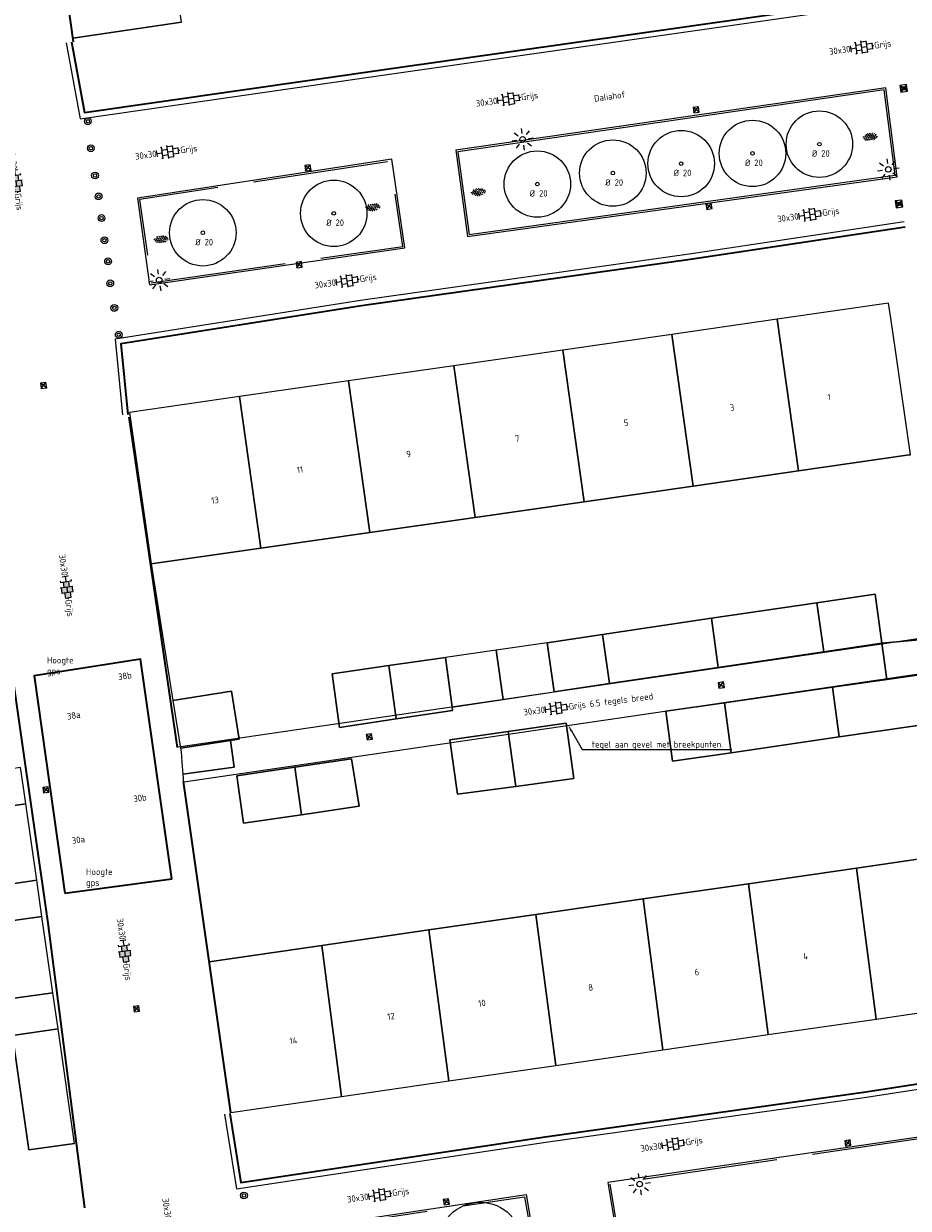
# Model space of a CAD drawing. Header units: metres. Extents: x 102746 to 103541, y 468531 to 469408.
# Tile 49 of 87: x 103165 to 103214, y 468924 to 468990. Entities that reach past the tile are written whole.
import ezdxf
from ezdxf import colors
from ezdxf.entities.mleader import LeaderData, LeaderLine
from ezdxf.enums import TextEntityAlignment as Align
from ezdxf.math import Vec2, Vec3

# ---------------------------------------------------------------- set-up
doc = ezdxf.new("R2010")
doc.units = ezdxf.units.M
doc.linetypes.add('VH-GAZONBAND_100X200', pattern=[9.5, 7.5, -2])
doc.layers.get('0').update_dxf_attribs({"lineweight": 25})
for name, color, linetype, lineweight in [('B-RO-GR-BOOM-G', 90, 'Continuous', 13), ('B-RO-GR-BOOM_BOOM-S', 90, 'Continuous', 25), ('B-RO-GR-SIERPLANTSOEN-S', 90, 'Continuous', 25), ('B-RO-IE-MEUBILAIR_WEGMEUBILAIR-S', 7, 'Continuous', 25), ('B-RO-OG-BEBOUWING-G', 7, 'Continuous', 35), ('B-RO-OG-BGT-G', 253, 'Continuous', 13), ('B-RO-RI-HWA_KOLK-S', 150, 'Continuous', 25), ('B-RO-VH-KANTOPSLUITING_ACHTERKANTBAND-G', 253, 'Continuous', 18), ('B-RO-VH-KANTOPSLUITING_GAZONBAND_100X200-G', 90, 'VH-GAZONBAND_100X200', 18), ('B-RO-VH-VERHARDING-G', 252, 'Continuous', 18), ('B-RO-VH-VERHARDING_TEGEL_BETON-S', 252, 'Continuous', 25), ('X-XX-AL-T18', 7, 'Continuous', 18)]:
    doc.layers.add(name, color=color, linetype=linetype, lineweight=lineweight)
doc.layers.add('R-RO-VH-VERHARDING_TEGEL_BETON_NOKKEN-G', color=7, linetype='Continuous', lineweight=35, true_color=0x30c200)
doc.styles.add('NLCS-ISO', font='txt')
doc.styles.add('NLCS-ISO-M200-T18', font='txt', dxfattribs={"height": 0.36})

# ---------------------------------------------------------------- blocks, each defined once
blk = doc.blocks.new('SVH-TEGEL_300X300_DIK_HALFST_KL-SO')
h = blk.add_hatch(color=250)
h.dxf.hatch_style = 1
h.paths.add_polyline_path([(1.110223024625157e-15, 0.7500000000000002), (-1.499999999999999, 0.7500000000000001), (-1.499999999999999, -0.75), (1.221245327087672e-15, -0.7500000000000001)])
h.paths.add_polyline_path([(1.500000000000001, 1.5), (1.221245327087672e-15, 1.5), (1.221245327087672e-15, 0), (1.500000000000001, 0)])
h.paths.add_polyline_path([(1.500000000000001, 0), (1.221245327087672e-15, 0), (1.221245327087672e-15, -0.7500000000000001), (1.221245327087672e-15, -1.5), (1.500000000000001, -1.5)])
h.paths.add_polyline_path([(3, 0.7500000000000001), (1.500000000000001, 0.75), (1.500000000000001, 0), (1.500000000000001, -0.7500000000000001), (3, -0.7500000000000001)])
for p, q in [((-3.08021532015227, 0.7500000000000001), (-2.999999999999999, 0.7500000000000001)), ((-2.999999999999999, -0.8349495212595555), (-2.999999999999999, 0.834949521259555)), ((-2.999999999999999, 0), (-1.499999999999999, 0)), ((-1.83708385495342, 1.5), (-1.499999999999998, 1.5)), ((-1.499999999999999, -1.600165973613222), (-1.499999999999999, 1.600165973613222)), ((-1.499999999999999, 0.7500000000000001), (1.110223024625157e-15, 0.7500000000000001)), ((1.110223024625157e-15, -1.78372119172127), (1.110223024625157e-15, 1.78372119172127)), ((2.220446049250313e-15, 1.5), (1.500000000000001, 1.5)), ((0, 0), (1.500000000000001, 0)), ((1.500000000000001, -1.600165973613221), (1.500000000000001, 1.600165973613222)), ((1.500000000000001, 0.7500000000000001), (3, 0.7500000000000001)), ((3, -0.8349495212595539), (3, 0.8349495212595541)), ((3, 0), (3.39489953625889, 0)), ((-3.08021532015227, -0.7500000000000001), (-3, -0.7500000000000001)), ((-1.837083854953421, -1.5), (-1.499999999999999, -1.5)), ((-1.5, -0.7500000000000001), (0, -0.7500000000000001)), ((1.110223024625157e-15, -1.5), (1.500000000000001, -1.5)), ((1.499999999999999, -0.7500000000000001), (3, -0.7500000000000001))]:
    blk.add_line(p, q)
at = {"style": 'NLCS-ISO'}
blk.add_attdef('FORMAAT', text='', height=1.8, dxfattribs=at).set_placement((-3.18021532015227, -2.887924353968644e-16), align=Align.MIDDLE_RIGHT)
blk.add_attdef('KLEUR', text='', height=1.8, dxfattribs=at).set_placement((3.49489953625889, -6.891423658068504e-16), align=Align.MIDDLE_LEFT)
at = {"style": 'NLCS-ISO', "flags": 1}
blk.add_attdef('FUNCTIE', text='', height=1.8, dxfattribs=at).set_placement((0.1159930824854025, -3.584775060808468), align=Align.MIDDLE_CENTER)
blk = doc.blocks.new('B-SRI-KOLK_STRAAT_300X300-SO')
for p, q in [((-0.7500000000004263, 2.842170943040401e-13), (0.7499999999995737, 1.500000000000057)), ((0.7499999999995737, 2.842170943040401e-13), (-0.7500000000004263, 1.500000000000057))]:
    blk.add_line(p, q)
at = {"flags": 128}
blk.add_lwpolyline([(-0.7500000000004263, 2.842170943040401e-13), (0.7499999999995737, 2.842170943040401e-13), (0.7499999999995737, 1.500000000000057), (-0.7500000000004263, 1.500000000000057)], close=True, dxfattribs=at)
blk = doc.blocks.new('B-SIE-WEG_LICHTMAST_SPOT-SO')
for p, q in [((-3.000000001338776, 4.656612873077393e-09), (-1.624763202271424, 2.328306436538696e-09)), ((-2.121320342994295, 2.121320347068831), (-1.148881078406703, 1.148881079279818)), ((-8.731149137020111e-10, 1.624763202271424), (-2.91038304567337e-10, 3.000000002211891)), ((1.148881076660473, 1.148881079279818), (2.121320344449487, 2.121320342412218)), ((-2.121320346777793, -2.121320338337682), (-1.148881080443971, -1.148881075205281)), ((-3.783497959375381e-09, -2.999999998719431), (-2.91038304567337e-09, -1.624763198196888)), ((1.148881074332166, -1.148881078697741), (2.12132034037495, -2.121320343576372)), ((1.624763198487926, -1.746229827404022e-09), (2.99999999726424, -1.164153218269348e-09))]:
    blk.add_line(p, q)
blk.add_circle((0, 0), 0.7698654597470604)
at = {"style": 'NLCS-ISO'}
blk.add_attdef('TYPE', text='', height=1.8, dxfattribs=at).set_placement((-2.91038304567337e-10, 3.000000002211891), align=Align.BOTTOM_CENTER)
blk = doc.blocks.new('SIE-WEG_PAAL_BETON')
for centre, radius in [((4.999940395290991e-05, 1.164153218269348e-13), 0.1875), ((4.999999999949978e-05, 1.164153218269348e-13), 0.09375)]:
    blk.add_circle(centre, radius)
blk = doc.blocks.new('SIE-WEG_PAAL_KUNSTSTOF')
for p, q in [((-0.1875, 0.1875000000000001), (0.1875, -0.1875000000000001)), ((0.1875, 0.1875000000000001), (-0.1875, -0.1875000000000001))]:
    blk.add_line(p, q)
at = {"flags": 128}
for points in [[(-0.1875, -0.1875000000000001), (0.1875, -0.1875000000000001), (0.1875, 0.1875000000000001), (-0.1875, 0.1875000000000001)], [(-0.09374999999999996, 0.09375000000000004), (0.09421698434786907, 0.09375000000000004), (0.09421698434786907, -0.09421583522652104), (-0.09374999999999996, -0.09421583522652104)]]:
    blk.add_lwpolyline(points, close=True, dxfattribs=at)
blk = doc.blocks.new('SVH-TEGEL_300X300_DUN_HALFST_KL-SO')
for p, q in [((-3.08021532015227, 0.7500000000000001), (-2.999999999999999, 0.7500000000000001)), ((-2.999999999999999, -0.8349495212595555), (-2.999999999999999, 0.834949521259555)), ((-2.999999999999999, 0), (-1.499999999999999, 0)), ((-1.83708385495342, 1.5), (-1.499999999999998, 1.5)), ((-1.499999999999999, -1.600165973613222), (-1.499999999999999, 1.600165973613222)), ((-1.499999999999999, 0.7500000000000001), (1.110223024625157e-15, 0.7500000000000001)), ((1.110223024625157e-15, -1.78372119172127), (1.110223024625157e-15, 1.78372119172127)), ((2.220446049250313e-15, 1.5), (1.500000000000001, 1.5)), ((0, 0), (1.500000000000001, 0)), ((1.500000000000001, -1.600165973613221), (1.500000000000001, 1.600165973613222)), ((1.500000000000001, 0.7500000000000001), (3, 0.7500000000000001)), ((3, -0.8349495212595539), (3, 0.8349495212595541)), ((3, 0), (3.39489953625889, 0)), ((-3.08021532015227, -0.7500000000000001), (-3, -0.7500000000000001)), ((-1.837083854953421, -1.5), (-1.499999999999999, -1.5)), ((-1.5, -0.7500000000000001), (0, -0.7500000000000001)), ((1.110223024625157e-15, -1.5), (1.500000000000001, -1.5)), ((1.499999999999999, -0.7500000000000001), (3, -0.7500000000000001))]:
    blk.add_line(p, q)
at = {"style": 'NLCS-ISO'}
blk.add_attdef('FORMAAT', text='', height=1.8, dxfattribs=at).set_placement((-3.18021532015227, -2.887924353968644e-16), align=Align.MIDDLE_RIGHT)
blk.add_attdef('KLEUR', text='', height=1.8, dxfattribs=at).set_placement((3.49489953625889, -6.891423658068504e-16), align=Align.MIDDLE_LEFT)
at = {"style": 'NLCS-ISO', "flags": 1}
blk.add_attdef('FUNCTIE', text='', height=1.8, dxfattribs=at).set_placement((0.1159930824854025, -3.584775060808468), align=Align.MIDDLE_CENTER)
blk = doc.blocks.new('SGR-SIERPLANTSOEN-SO')
at = {"ltscale": 0.1}
h = blk.add_hatch(dxfattribs=at)
h.set_pattern_fill('GR-SIERPLANTSOEN', color=256, scale=0.1, style=0, pattern_type=2)
h.set_pattern_definition([(30, (-2.066961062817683, -1.090504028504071), (0.2886752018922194, 0.4999998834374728), [0.2, -0.8]), (90, (-1.980358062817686, -1.140504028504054), (-0.288675, 0.5), [0.2, -0.8]), (150, (-1.893755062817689, -1.090504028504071), (-0.5773502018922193, 1.165625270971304e-07), [0.2, -0.8])])
edge = h.paths.add_edge_path()
edge.add_ellipse((0, 0), major_axis=(1.980358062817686, 0), ratio=0.5254120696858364, start_angle=0, end_angle=360, ccw=False)
at = {"ltscale": 0.1, "style": 'NLCS-ISO'}
blk.add_attdef('TYPE', text='', height=0.5, dxfattribs=at).set_placement((3.470943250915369, -0.01606055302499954), align=Align.MIDDLE_CENTER)
blk = doc.blocks.new('SGR-BOOM 35')
at = {"layer": 'B-RO-GR-BOOM-G'}
for centre, radius in [((0.0006134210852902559, -0.0002409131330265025), 2.347279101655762), ((0.0006134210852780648, -0.0002409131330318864), 0.175)]:
    blk.add_circle(centre, radius, dxfattribs=at)
at = {"layer": 'X-XX-AL-T18', "insert": (-0.4167809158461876, -0.3367894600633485), "char_height": 0.36, "attachment_point": 1, "style": 'NLCS-ISO-M200-T18'}
blk.add_mtext_dynamic_manual_height_columns('%%C 35', width=1.833884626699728, gutter_width=1.8, heights=[0], dxfattribs=at)
blk = doc.blocks.new('SGR-BOOM 20')
at = {"layer": 'B-RO-GR-BOOM-G'}
for centre, radius in [((0.0006134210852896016, -0.0002409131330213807), 1.839998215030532), ((0.0006134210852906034, -0.0002409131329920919), 0.1)]:
    blk.add_circle(centre, radius, dxfattribs=at)
at = {"layer": 'X-XX-AL-T18', "insert": (-0.416780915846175, -0.3367894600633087), "char_height": 0.36, "attachment_point": 1, "style": 'NLCS-ISO-M200-T18'}
blk.add_mtext_dynamic_manual_height_columns('%%C 20', width=1.833884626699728, gutter_width=1.8, heights=[0], dxfattribs=at)

msp = doc.modelspace()

# ---------------------------------------------------------------- linework, layer by layer
at = {"layer": 'B-RO-OG-BEBOUWING-G', "linetype": 'Continuous'}
for points, elevation in [([(103164.579934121, 469008.024767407), (103167.309536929, 468988.565675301)], -4.00915806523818), ([(103170.391103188, 468967.760696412), (103173.07536364, 468949.471997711)], -3.88483815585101), ([(103167.956488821, 468923.959098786), (103165.93890264, 468939.722696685), (103162.822445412, 468961.24887878)], -4.03016209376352), ([(103166.851121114, 468941.389209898), (103172.774589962, 468942.1868980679), (103171.041806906, 468954.3507068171), (103165.159, 468953.439), (103166.851121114, 468941.389209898)], -3.86695729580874), ([(103173.413143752, 468947.582604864), (103176.037397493, 468929.214532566)], -3.96647216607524)]:
    msp.add_lwpolyline(points, dxfattribs=dict(at, elevation=elevation))
at = {"layer": 'B-RO-OG-BGT-G', "color": 252, "flags": 128}
for points in [[(103173.321, 468989.66), (103172.149, 468997.654), (103166.117, 468996.769), (103167.289, 468988.775)], [(103212.595, 468973.247), (103212.475, 468974.083), (103206.31, 468973.196), (103207.482, 468964.791), (103213.614, 468965.673), (103213.683, 468965.683), (103212.868, 468971.352)], [(103206.31, 468973.196), (103200.471, 468972.356), (103201.643, 468963.951), (103207.482, 468964.791)], [(103200.471, 468972.356), (103194.435, 468971.487), (103195.608, 468963.082), (103201.643, 468963.951)], [(103189.577, 468962.215), (103195.608, 468963.082), (103194.435, 468971.487), (103188.405, 468970.62)], [(103182.57, 468969.78), (103183.742, 468961.375), (103189.577, 468962.215), (103188.405, 468970.62)], [(103176.53, 468968.911), (103177.702, 468960.506), (103183.742, 468961.375), (103182.57, 468969.78)], [(103177.702, 468960.506), (103176.53, 468968.911), (103170.432, 468968.034), (103171.64, 468959.634)], [(103212.101, 468955.24), (103208.88, 468954.762), (103203.045, 468953.896), (103197.015, 468953.002), (103193.963, 468952.549), (103193.559, 468955.271), (103196.634, 468955.727), (103202.665, 468956.622), (103208.5, 468957.488), (103211.722, 468957.966)], [(103212.101, 468955.24), (103211.722, 468957.966), (103208.5, 468957.488), (103208.88, 468954.762)], [(103202.665, 468956.622), (103203.045, 468953.896), (103208.88, 468954.762), (103208.5, 468957.488)], [(103203.045, 468953.896), (103202.665, 468956.622), (103196.634, 468955.727), (103197.015, 468953.002)], [(103197.015, 468953.002), (103196.634, 468955.727), (103193.559, 468955.271), (103193.963, 468952.549)], [(103212.384, 468953.234), (103215.34, 468953.659), (103217.038, 468954.01), (103216.769, 468955.721), (103214.986, 468955.502), (103212.101, 468955.24)], [(103193.559, 468955.271), (103190.734, 468954.856), (103191.134, 468952.128), (103193.963, 468952.549)], [(103185.213, 468951.045), (103182.071, 468950.578), (103181.661, 468953.552), (103184.801, 468953.999), (103187.941, 468954.446), (103188.306, 468951.707), (103188.332, 468951.509)], [(103184.801, 468953.999), (103185.213, 468951.045), (103188.332, 468951.509), (103188.306, 468951.707), (103187.941, 468954.446)], [(103190.734, 468954.856), (103187.941, 468954.446), (103188.306, 468951.707), (103191.134, 468952.128)], [(103184.801, 468953.999), (103181.661, 468953.552), (103182.071, 468950.578), (103185.213, 468951.045)], [(103212.384, 468953.234), (103209.371, 468952.8), (103209.733, 468950.05), (103215.746, 468950.929), (103215.34, 468953.659)], [(103172.844, 468952.074), (103173.26, 468949.42), (103176.022, 468949.853), (103176.508, 468949.929), (103176.092, 468952.583)], [(103203.385, 468951.938), (103203.75, 468949.174), (103209.733, 468950.05), (103209.371, 468952.8)], [(103203.385, 468951.938), (103200.13, 468951.469), (103200.499, 468948.699), (103203.75, 468949.174)], [(103191.401, 468950.35), (103194.624, 468950.816), (103195.046, 468947.742), (103191.825, 468947.307), (103188.597, 468946.871), (103188.178, 468949.884)], [(103191.825, 468947.307), (103191.401, 468950.35), (103188.178, 468949.884), (103188.597, 468946.871)], [(103191.401, 468950.35), (103191.825, 468947.307), (103195.046, 468947.742), (103194.624, 468950.816)], [(103176.022, 468949.853), (103173.26, 468949.42), (103173.289, 468949.233), (103173.335, 468948.654), (103173.388, 468947.993), (103176.233, 468948.376)], [(103161.883, 468947.988), (103162.169, 468945.99), (103164.695, 468946.345), (103164.548, 468947.375), (103164.408, 468948.35)], [(103179.591, 468948.369), (103182.723, 468948.829), (103183.158, 468946.208), (103179.958, 468945.739), (103176.758, 468945.269), (103176.372, 468947.897)], [(103179.958, 468945.739), (103179.591, 468948.369), (103176.372, 468947.897), (103176.758, 468945.269)], [(103179.591, 468948.369), (103179.958, 468945.739), (103183.158, 468946.208), (103182.723, 468948.829)], [(103164.695, 468946.345), (103162.169, 468945.99), (103162.776, 468941.75), (103165.301, 468942.112)], [(103217.934, 468935.307), (103216.726, 468943.655), (103210.692, 468942.781), (103211.795, 468934.418)], [(103205.81, 468933.552), (103211.795, 468934.418), (103210.692, 468942.781), (103204.707, 468941.915)], [(103162.776, 468941.75), (103163.062, 468939.752), (103165.588, 468940.108), (103165.301, 468942.112)], [(103199.981, 468932.708), (103205.81, 468933.552), (103204.707, 468941.915), (103198.878, 468941.071)], [(103198.878, 468941.071), (103192.946, 468940.212), (103194.049, 468931.849), (103199.981, 468932.708)], [(103165.588, 468940.108), (103163.062, 468939.752), (103163.669, 468935.511), (103166.194, 468935.873)], [(103188.117, 468930.99), (103194.049, 468931.849), (103192.946, 468940.212), (103187.014, 468939.353)], [(103181.082, 468938.495), (103182.184, 468930.131), (103188.117, 468930.99), (103187.014, 468939.353)], [(103182.184, 468930.131), (103181.082, 468938.495), (103174.841, 468937.591), (103176.049, 468929.243)], [(103163.669, 468935.511), (103163.955, 468933.513), (103166.481, 468933.868), (103166.194, 468935.873)], [(103166.481, 468933.868), (103163.955, 468933.513), (103164.863, 468927.166), (103167.389, 468927.528)]]:
    msp.add_lwpolyline(points, close=True, dxfattribs=at)
for points in [[(103173.321, 468989.66), (103167.2952089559, 468988.7759109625)], [(103213.614, 468965.673), (103207.482, 468964.791), (103201.643, 468963.951), (103195.608, 468963.082), (103189.577, 468962.215), (103183.742, 468961.375), (103177.702, 468960.506), (103171.64, 468959.634), (103172.844, 468952.074), (103176.092, 468952.583), (103176.508, 468949.929), (103176.022, 468949.853), (103176.233, 468948.376), (103173.388, 468947.993), (103173.429, 468947.485), (103174.841, 468937.591), (103181.082, 468938.495), (103187.014, 468939.353), (103192.946, 468940.212), (103198.878, 468941.071), (103204.707, 468941.915), (103210.692, 468942.781), (103216.726, 468943.655)], [(103167.389, 468927.528), (103164.863, 468927.166), (103163.955, 468933.513), (103166.481, 468933.868), (103166.194, 468935.873), (103163.669, 468935.511), (103163.062, 468939.752), (103165.588, 468940.108), (103165.301, 468942.112), (103162.776, 468941.75), (103162.169, 468945.99), (103164.695, 468946.345), (103164.548, 468947.375), (103164.408, 468948.35), (103161.883, 468947.988), (103161.294, 468952.103), (103163.817, 468952.482), (103163.504, 468954.668), (103160.979, 468954.306), (103160.447, 468958.019), (103162.976, 468958.356), (103162.9759630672, 468958.3563376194)], [(103215.746, 468950.929), (103209.733, 468950.05), (103203.75, 468949.174), (103200.499, 468948.699), (103200.13, 468951.469), (103203.385, 468951.938), (103209.371, 468952.8), (103212.384, 468953.234), (103212.101, 468955.24), (103214.986, 468955.502)]]:
    msp.add_lwpolyline(points, dxfattribs=at)
at = {"layer": 'B-RO-VH-KANTOPSLUITING_ACHTERKANTBAND-G', "linetype": 'Continuous', "elevation": -3.88714705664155}
msp.add_lwpolyline([(103212.323568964, 468986.012724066), (103188.509556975, 468982.5533697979), (103189.156535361, 468977.774349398), (103212.950362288, 468981.087931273), (103212.323568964, 468986.012724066)], dxfattribs=at)
at = {"layer": 'B-RO-VH-KANTOPSLUITING_ACHTERKANTBAND-G', "flags": 128}
for points, elevation in [([(103171.551, 468975.1), (103185.679, 468977.146), (103184.964, 468982.057), (103170.882, 468979.91)], -3.945), ([(103196.921, 468925.351), (103197.717, 468920.592), (103221.39, 468924.048), (103220.727, 468928.836)], -3.902), ([(103179.3881773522, 468922.7341773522), (103192.3975066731, 468924.6864933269), (103193.2028305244, 468919.9611694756), (103180.0807414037, 468918.0987414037)], -3.93935631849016)]:
    msp.add_lwpolyline(points, close=True, dxfattribs=dict(at, elevation=elevation))
at = {"layer": 'B-RO-VH-KANTOPSLUITING_GAZONBAND_100X200-G', "linetype": 'Continuous', "elevation": -3.88714705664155}
msp.add_lwpolyline([(103212.237219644, 468985.8991308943), (103188.6219390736, 468982.4686454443), (103189.2421646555, 468977.8872393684), (103212.8386848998, 468981.1733438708)], close=True, dxfattribs=at)
at = {"layer": 'B-RO-VH-KANTOPSLUITING_GAZONBAND_100X200-G', "flags": 128}
for points, elevation in [([(103171.6361930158, 468975.2133807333), (103185.5656251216, 468977.2306243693), (103184.8795477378, 468981.9429684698), (103170.9946431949, 468979.8260184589)], -3.945), ([(103197.036466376, 468925.2668374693), (103197.7994718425, 468920.7051000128), (103221.2773296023, 468924.1326113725), (103220.6417682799, 468928.7224569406)], -3.902), ([(103179.5018466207, 468922.6501159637), (103192.3153983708, 468924.5730515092), (103193.086977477, 468920.0457285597), (103180.1649747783, 468918.2116989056)], -3.93935631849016)]:
    msp.add_lwpolyline(points, close=True, dxfattribs=dict(at, elevation=elevation))
at = {"layer": 'B-RO-VH-VERHARDING-G', "linetype": 'Continuous'}
for points, elevation in [([(103166.9306327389, 468988.5091817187), (103167.7079370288, 468984.3027401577), (103184.9728420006, 468986.7847162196), (103211.7110854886, 468990.6153986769)], -3.89279696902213), ([(103213.3397096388, 468978.595773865), (103201.5641122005, 468976.8244986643), (103183.2375530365, 468974.2378517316), (103169.6370875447, 468972.0811589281), (103170.0441497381, 468967.8944395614)], -3.8244366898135), ([(103173.1548114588, 468949.4924808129), (103216.7593873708, 468955.8985969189)], -3.94033583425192), ([(103173.4382509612, 468947.5631902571), (103217.0428268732, 468953.9693063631)], -3.94033583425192), ([(103175.6956117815, 468929.143335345), (103176.359141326, 468925.0178937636), (103193.4967234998, 468927.6023773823), (103211.2598103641, 468930.0885214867), (103220.3219783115, 468931.4921235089)], -3.89908575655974)]:
    msp.add_lwpolyline(points, dxfattribs=dict(at, elevation=elevation))
at = {"layer": 'R-RO-VH-VERHARDING_TEGEL_BETON_NOKKEN-G', "linetype": 'Continuous'}
for points, elevation in [([(103167.225638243, 468988.5636955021), (103167.950564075, 468984.6407039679), (103184.930153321, 468987.081663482), (103211.688568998, 468990.915235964)], -3.89279696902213), ([(103213.384333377, 468978.299111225), (103201.607388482, 468976.527633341), (103183.282012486, 468973.941153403), (103169.963009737, 468971.829093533), (103170.342741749, 468967.923470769)], -3.8244366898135), ([(103175.99180513, 468929.190974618), (103176.608159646, 468925.358839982), (103193.453562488, 468927.899260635), (103211.216057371, 468930.385321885), (103220.276060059, 468931.788588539)], -3.89908575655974)]:
    msp.add_lwpolyline(points, dxfattribs=dict(at, elevation=elevation))

# ---------------------------------------------------------------- block references
at = {"layer": 'B-RO-GR-BOOM_BOOM-S'}
for name, p in [('SGR-BOOM 20', (103208.6418531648, 468982.8940114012)), ('SGR-BOOM 20', (103204.9369805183, 468982.3822439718)), ('SGR-BOOM 20', (103197.2028191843, 468981.2916184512)), ('SGR-BOOM 20', (103200.9870218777, 468981.8162233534)), ('SGR-BOOM 20', (103193.0206850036, 468980.6833062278)), ('SGR-BOOM 20', (103181.7462224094, 468979.0604811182)), ('SGR-BOOM 20', (103174.4954902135, 468977.9832582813)), ('SGR-BOOM 35', (103189.862256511, 468921.9149006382))]:
    msp.add_blockref(name, p, dxfattribs=at)
at = {"layer": 'B-RO-GR-SIERPLANTSOEN-S', "xscale": 0.2, "yscale": 0.2, "zscale": 0.2, "rotation": 8.096836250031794}
for p in [(103211.4625102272, 468983.3004245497), (103189.7585668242, 468980.2448611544), (103183.9169545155, 468979.402102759), (103172.1979996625, 468977.6120097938)]:
    msp.add_blockref('SGR-SIERPLANTSOEN-SO', p, dxfattribs=at)
at = {"layer": 'B-RO-IE-MEUBILAIR_WEGMEUBILAIR-S', "rotation": 277.9496875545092}
for p in [(103213.3149627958, 468985.9870280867, -3.853), (103213.0469627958, 468979.5850280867, -3.783)]:
    msp.add_blockref('SIE-WEG_PAAL_KUNSTSTOF', p, dxfattribs=at)
at = {"layer": 'B-RO-IE-MEUBILAIR_WEGMEUBILAIR-S'}
for p in [(103168.131, 468984.164, -3.871), (103168.296, 468982.669, -3.867), (103168.528, 468981.159, -3.863), (103168.724, 468980, -3.883), (103168.886, 468978.801, -3.893), (103169.047, 468977.569, -3.91), (103169.249, 468976.401, -3.924), (103169.3693591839, 468975.181, -3.907), (103169.595, 468973.821, -3.924), (103169.84, 468972.332, -3.952), (103176.775, 468924.64, -3.915)]:
    msp.add_blockref('SIE-WEG_PAAL_BETON', p, dxfattribs=at)
for p, xscale, yscale, zscale, rotation in [((103192.213, 468983.16, -3.962), 0.2000000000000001, 0.2000000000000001, 0.2000000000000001, 278.2652852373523), ((103212.4575098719, 468981.4935098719, -3.842), 0.2, 0.2, 0.2, 277.9281488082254), ((103172.077, 468975.364, -3.949), 0.2, 0.2, 0.2, 278.2402187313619), ((103198.6888229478, 468925.2741072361), 0.2, 0.2, 0.2, 278.2402187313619)]:
    msp.add_blockref('B-SIE-WEG_LICHTMAST_SPOT-SO', p, dxfattribs=dict(at, xscale=xscale, yscale=yscale, zscale=zscale, rotation=rotation))
at = {"layer": 'B-RO-RI-HWA_KOLK-S', "xscale": 0.2, "yscale": 0.2, "zscale": 0.2}
for p, rotation in [((103201.8414725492, 468984.6464073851, -4.089), 8.274572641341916), ((103180.3394725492, 468981.4334073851, -4.096), 8.274572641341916), ((103202.5494725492, 468979.3044073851, -4.028), 8.274572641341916), ((103179.8554725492, 468976.0654073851, -4), 8.274572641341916), ((103165.7004725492, 468969.3784073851, -4.069), 8.274572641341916), ((103203.0602617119, 468952.9004702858, -3.94033583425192), 278.3840109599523), ((103183.5694401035, 468950.0369986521, -3.94033583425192), 278.3840109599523), ((103165.8211359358, 468946.9709696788, -3.967), 7.993628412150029), ((103170.8404243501, 468934.8336903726, -4.094), 8.130846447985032), ((103210.2421350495, 468927.3994010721, -4.034), 8.130846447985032), ((103188.0051350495, 468924.1460247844, -4.058), 8.130846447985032)]:
    msp.add_blockref('B-SRI-KOLK_STRAAT_300X300-SO', p, dxfattribs=dict(at, rotation=rotation))
at = {"layer": 'B-RO-VH-VERHARDING_TEGEL_BETON-S'}
for name, p, xscale, yscale, zscale, rotation, values in [('SVH-TEGEL_300X300_DUN_HALFST_KL-SO', (103210.9859603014, 468988.2650812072), 0.2000000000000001, 0.2000000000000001, 0.2000000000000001, 7.944451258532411, {'FORMAAT': '30x30', 'KLEUR': 'Grijs'}), ('SVH-TEGEL_300X300_DUN_HALFST_KL-SO', (103191.4291305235, 468985.3964872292), 0.2000000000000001, 0.2000000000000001, 0.2000000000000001, 7.944451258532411, {'FORMAAT': '30x30', 'KLEUR': 'Grijs'}), ('SVH-TEGEL_300X300_DIK_HALFST_KL-SO', (103164.1438974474, 468980.8636972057), 0.2000000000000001, 0.2000000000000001, 0.2000000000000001, 278.0600757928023, {'FORMAAT': '30x30', 'KLEUR': 'Grijs'}), ('SVH-TEGEL_300X300_DUN_HALFST_KL-SO', (103172.5577082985, 468982.4616999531), 0.2000000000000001, 0.2000000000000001, 0.2000000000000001, 7.944451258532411, {'FORMAAT': '30x30', 'KLEUR': 'Grijs'}), ('SVH-TEGEL_300X300_DUN_HALFST_KL-SO', (103208.1160695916, 468978.992570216), 0.2000000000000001, 0.2000000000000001, 0.2000000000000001, 7.944451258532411, {'FORMAAT': '30x30', 'KLEUR': 'Grijs'}), ('SVH-TEGEL_300X300_DUN_HALFST_KL-SO', (103182.4900357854, 468975.3222479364), 0.2000000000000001, 0.2000000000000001, 0.2000000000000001, 7.944451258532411, {'FORMAAT': '30x30', 'KLEUR': 'Grijs'}), ('SVH-TEGEL_300X300_DIK_HALFST_KL-SO', (103166.9514583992, 468958.3580135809), 0.2000000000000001, 0.2000000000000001, 0.2000000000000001, 278.0600757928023, {'FORMAAT': '30x30', 'KLEUR': 'Grijs'}), ('SVH-TEGEL_300X300_DUN_HALFST_KL-SO', (103194.0674532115, 468951.6412040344), 0.2, 0.2, 0.2, 7.177932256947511, {'FORMAAT': '30x30', 'KLEUR': 'Grijs 6.5 tegels breed'}), ('SVH-TEGEL_300X300_DIK_HALFST_KL-SO', (103170.1596258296, 468938.1907052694), 0.2000000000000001, 0.2000000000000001, 0.2000000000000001, 278.0600757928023, {'FORMAAT': '30x30', 'KLEUR': 'Grijs'}), ('SVH-TEGEL_300X300_DUN_HALFST_KL-SO', (103200.5420316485, 468927.4876224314), 0.2000000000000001, 0.2000000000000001, 0.2000000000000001, 7.944451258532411, {'FORMAAT': '30x30', 'KLEUR': 'Grijs'}), ('SVH-TEGEL_300X300_DUN_HALFST_KL-SO', (103184.2941218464, 468924.6728928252), 0.2000000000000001, 0.2000000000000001, 0.2000000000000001, 7.944451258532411, {'FORMAAT': '30x30', 'KLEUR': 'Grijs'}), ('SVH-TEGEL_300X300_DIK_HALFST_KL-SO', (103172.6789516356, 468922.682326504), 0.2000000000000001, 0.2000000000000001, 0.2000000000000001, 278.0600757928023, {'FORMAAT': '30x30', 'KLEUR': 'Grijs'})]:
    msp.add_blockref(name, p, dxfattribs=dict(at, xscale=xscale, yscale=yscale, zscale=zscale, rotation=rotation)).add_auto_attribs(values)

# ---------------------------------------------------------------- texts
at = {"layer": 'B-RO-OG-BGT-G', "color": 252, "style": 'NLCS-ISO-M200-T18'}
for s, rotation, p in [('Daliahof', 8, (103197.03, 468985.539)), ('1', 8.2, (103209.182, 468968.882)), ('3', 8.2, (103203.812, 468968.304)), ('5', 8.2, (103197.934, 468967.458)), ('7', 8.2, (103191.915, 468966.592)), ('9', 8.2, (103185.895, 468965.726)), ('11', 8.2, (103179.876, 468964.86)), ('13', 8.2, (103175.173, 468963.169)), ('38b', 8.8, (103170.18, 468953.428)), ('38a', 8.8, (103167.346, 468951.238)), ('30b', 8.8, (103171.017, 468946.666)), ('30a', 8.8, (103167.604, 468944.347)), ('4', 8.2, (103207.871, 468937.892)), ('6', 8.2, (103201.852, 468937.021)), ('8', 8.2, (103195.975, 468936.17)), ('10', 8.2, (103189.957, 468935.298)), ('12', 8.2, (103184.918, 468934.569)), ('14', 8.2, (103179.515, 468933.219))]:
    msp.add_text(s, height=0.36, rotation=rotation, dxfattribs=at).set_placement(p, align=Align.MIDDLE)
at = {"layer": 'X-XX-AL-T18', "char_height": 0.36, "attachment_point": 1, "style": 'NLCS-ISO-M200-T18'}
for insert in [(103165.8685083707, 468954.4791348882), (103168.0329310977, 468942.7553239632)]:
    msp.add_mtext_dynamic_manual_height_columns('Hoogte gps', width=2.00336246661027, gutter_width=1.8, heights=[0], dxfattribs=dict(at, insert=insert))

# ---------------------------------------------------------------- leaders
at = {"layer": 'X-XX-AL-T18'}
ml = msp.add_multileader_mtext('Standard', dxfattribs=at)
ml.set_content('tegel aan gevel met breekpunten.', color=256, style='NLCS-ISO-M200-T18')
ml.set_leader_properties(color=256, linetype='ByLayer', lineweight=-1)
ml.build(insert=Vec2(0, 0))
ml.multileader.update_dxf_attribs({"text_left_attachment_type": 5, "text_right_attachment_type": 5, "dogleg_length": 0.36, "arrow_head_size": 0.36})
ctx = ml.context
ctx.base_point, ctx.char_height, ctx.arrow_head_size, ctx.landing_gap_size, ctx.plane_origin = Vec3(103195.8601810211, 468949.3533345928, -3.94033583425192), 0.36, 0.36, 0.18, Vec3(103194.7279159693, 468950.6909368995, -3.94033583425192)
ctx.left_attachment, ctx.right_attachment = 5, 5
notes = []
notes.append((ctx, [(0, (1, 1, 0), (103195.5001810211, 468949.3533345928, -3.94033583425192), (1, 0), 0.36, [(0, [(103194.7279159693, 468950.6909368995, -3.94033583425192)], 0, [])])]))
ctx.mtext.insert, ctx.mtext.flow_direction = Vec3(103196.0401810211, 468949.8213345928, -3.94033583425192), 5
for ctx, leaders in notes:
    for number, flags, end, landing, length, lines in leaders:
        leader = LeaderData()
        leader.index, (leader.has_last_leader_line, leader.has_dogleg_vector, leader.attachment_direction) = number, flags
        leader.last_leader_point, leader.dogleg_vector, leader.dogleg_length = Vec3(end), Vec3(landing), length
        for number, points, colour, breaks in lines:
            line = LeaderLine()
            line.index, line.vertices, line.color, line.breaks = number, Vec3.list(points), colors.encode_raw_color(colour), breaks
            leader.lines.append(line)
        ctx.leaders.append(leader)

doc.saveas('drawing.dxf')
